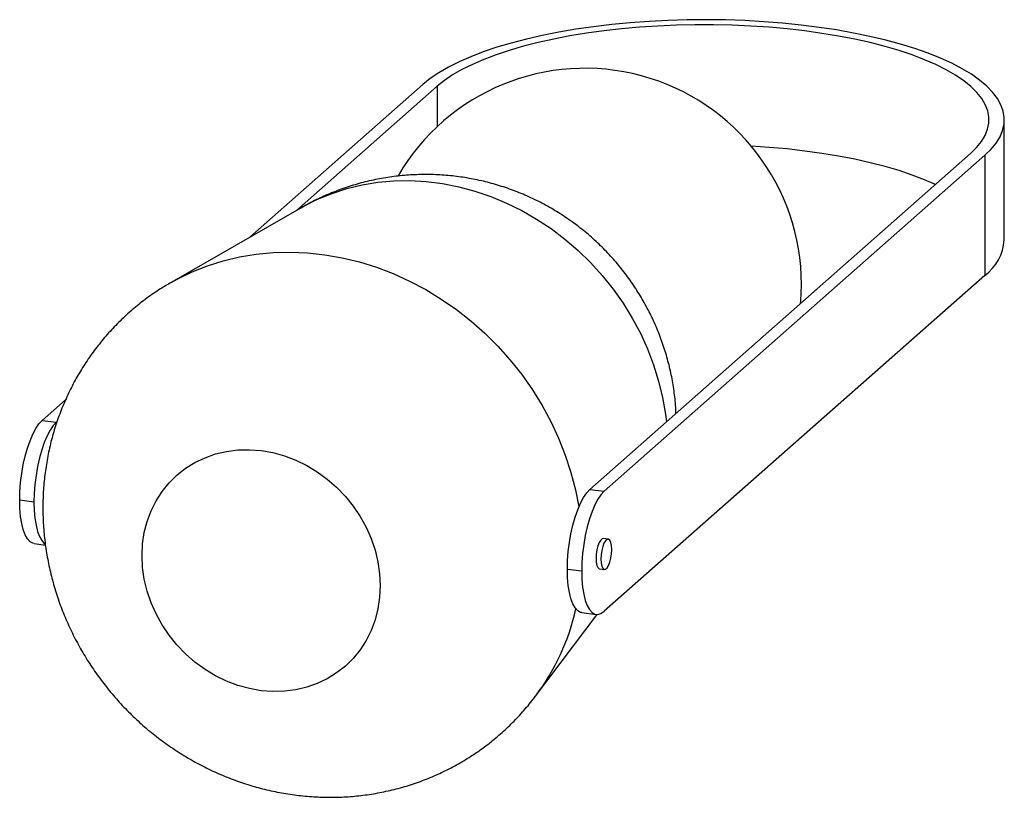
# Paper-space layout '_Dimétrica' of a CAD drawing. Header units: millimetres. Extents: x -118 to 75, y -107 to 46.
import ezdxf

# ---------------------------------------------------------------- set-up
doc = ezdxf.new("R2010")
doc.units = ezdxf.units.MM

psp = doc.layouts.new('_Dimétrica')

# ---------------------------------------------------------------- linework, layer by layer
at = {"color": 7, "linetype": 'Continuous', "lineweight": 25}
for p, q in [((-72.95, 3.08), (-38.93, 33.08)), ((-63.76, 8.35), (-36.13, 32.72)), ((75.26, 2.55), (75.26, 26.12)), ((68.64, 19.52), (-6.14, -46.42)), ((71.45, 19.17), (-3.33, -46.78)), ((71.45, 19.17), (71.45, -4.4)), ((-62.83, 8.88), (-88.4, -5.79)), ((71.45, -4.4), (-3.33, -70.35)), ((-113.71, -32.87), (-109.13, -28.83)), ((-113.71, -32.87), (-110.9, -33.22)), ((-110.9, -33.22), (-110.78, -33.12)), ((-6.14, -46.42), (-3.33, -46.78)), ((-115.32, -48.91), (-118.13, -48.55)), ((-2.55, -56.17), (-3.49, -56.05)), ((-115.27, -57.06), (-113.06, -57.34)), ((-7.75, -62.46), (-10.56, -62.11)), ((-4.24, -62.01), (-3.3, -62.13)), ((-16.79, -86.98), (-4.72, -70.98)), ((-7.7, -70.61), (-4.89, -70.96))]:
    psp.add_line(p, q, dxfattribs=at)
at = {"color": 8, "linetype": 'Continuous', "lineweight": 25}
psp.add_line((-36.13, 32.72), (-36.13, 24.78), dxfattribs=at)
at = {"color": 7, "linetype": 'Continuous', "lineweight": 25, "flags": 128}
for points in [[(71.45, 19.17), (72.67, 20.36), (73.66, 21.58), (74.42, 22.81), (74.93, 24.06), (75.21, 25.32), (75.24, 26.58), (75.03, 27.84), (74.58, 29.09), (73.89, 30.33), (72.96, 31.55), (71.8, 32.75), (70.41, 33.93), (68.8, 35.07), (66.98, 36.17), (64.94, 37.23), (62.7, 38.25), (60.28, 39.22), (57.67, 40.13), (54.89, 40.99), (51.96, 41.78), (48.87, 42.51), (45.66, 43.17), (42.32, 43.77), (38.87, 44.29), (35.34, 44.73), (31.72, 45.1), (28.04, 45.39), (24.31, 45.6), (20.55, 45.74), (16.77, 45.79), (12.99, 45.76), (9.22, 45.65), (5.48, 45.46), (1.79, 45.19), (-1.84, 44.84), (-5.41, 44.42), (-8.88, 43.92), (-12.25, 43.34), (-15.5, 42.7), (-18.62, 41.99), (-21.59, 41.21), (-24.42, 40.37), (-27.07, 39.47), (-29.55, 38.52), (-31.84, 37.51), (-33.93, 36.46), (-35.81, 35.37), (-37.48, 34.24), (-38.93, 33.08)], [(68.64, 19.52), (69.82, 20.68), (70.78, 21.86), (71.5, 23.06), (71.98, 24.27), (72.22, 25.49), (72.23, 26.71), (71.99, 27.93), (71.52, 29.14), (70.81, 30.34), (69.87, 31.52), (68.69, 32.67), (67.3, 33.8), (65.68, 34.9), (63.85, 35.96), (61.82, 36.97), (59.59, 37.94), (57.18, 38.86), (54.59, 39.73), (51.84, 40.54), (48.94, 41.28), (45.89, 41.96), (42.72, 42.57), (39.44, 43.11), (36.06, 43.58), (32.59, 43.98), (29.05, 44.3), (25.46, 44.54), (21.82, 44.7), (18.17, 44.78), (14.5, 44.78), (10.85, 44.7), (7.21, 44.54), (3.62, 44.31), (0.08, 43.99), (-3.4, 43.6), (-6.78, 43.14), (-10.07, 42.6), (-13.25, 41.99), (-16.3, 41.31), (-19.21, 40.57), (-21.97, 39.76), (-24.56, 38.9), (-26.98, 37.98), (-29.22, 37.02), (-31.26, 36), (-33.09, 34.94), (-34.72, 33.85), (-36.13, 32.72)], [(61.74, 13.44), (59.59, 14.37), (57.18, 15.29), (54.59, 16.16), (51.84, 16.96), (48.94, 17.71), (45.89, 18.39), (42.72, 19), (39.44, 19.54), (36.06, 20.01), (32.59, 20.41), (29.05, 20.72), (25.56, 20.96)], [(35.25, -9.92), (35.29, -9.43), (35.41, -6.25)], [(-118.13, -48.55), (-118.08, -46.84), (-117.95, -45.08), (-117.73, -43.31), (-117.43, -41.56), (-117.05, -39.88), (-116.6, -38.3), (-116.1, -36.85), (-115.55, -35.56), (-114.95, -34.45), (-114.34, -33.55), (-113.71, -32.87)], [(-110.9, -33.22), (-111.53, -33.9), (-112.15, -34.8), (-112.74, -35.91), (-113.29, -37.2), (-113.8, -38.66), (-114.24, -40.24), (-114.62, -41.92), (-114.92, -43.66), (-115.14, -45.43), (-115.28, -47.19), (-115.32, -48.91)], [(-94.1, -59.41), (-93.98, -57.12), (-93.65, -54.87), (-93.09, -52.7), (-92.32, -50.62), (-91.33, -48.65), (-90.15, -46.82), (-88.79, -45.13), (-87.25, -43.61), (-85.55, -42.27), (-83.7, -41.13), (-81.73, -40.19), (-79.66, -39.46), (-77.5, -38.95), (-75.27, -38.67), (-73, -38.62), (-70.71, -38.79), (-68.42, -39.19), (-66.15, -39.82), (-63.92, -40.66), (-61.76, -41.71), (-59.69, -42.96), (-57.72, -44.4), (-55.88, -46.01), (-54.17, -47.78), (-52.63, -49.69), (-51.27, -51.72), (-50.09, -53.85), (-49.11, -56.06), (-48.33, -58.34), (-47.77, -60.65), (-47.44, -62.98), (-47.33, -65.31), (-47.44, -67.6), (-47.77, -69.85), (-48.33, -72.02), (-49.11, -74.1), (-50.09, -76.07), (-51.27, -77.91), (-52.63, -79.59), (-54.17, -81.11), (-55.88, -82.45), (-57.72, -83.6), (-59.69, -84.54), (-61.76, -85.26), (-63.92, -85.77), (-66.15, -86.05), (-68.42, -86.11), (-70.71, -85.93), (-73, -85.53), (-75.27, -84.9), (-77.5, -84.06), (-79.66, -83.01), (-81.73, -81.76), (-83.7, -80.32), (-85.55, -78.71), (-87.25, -76.94), (-88.79, -75.04), (-90.15, -73.01), (-91.33, -70.87), (-92.32, -68.66), (-93.09, -66.38), (-93.65, -64.07), (-93.98, -61.74), (-94.1, -59.41)], [(-10.56, -62.11), (-10.51, -60.39), (-10.38, -58.63), (-10.16, -56.86), (-9.85, -55.12), (-9.48, -53.44), (-9.03, -51.86), (-8.53, -50.4), (-7.97, -49.11), (-7.38, -48), (-6.77, -47.1), (-6.14, -46.42)], [(-3.33, -46.78), (-3.96, -47.45), (-4.58, -48.35), (-5.17, -49.46), (-5.72, -50.76), (-6.22, -52.21), (-6.67, -53.79), (-7.05, -55.47), (-7.35, -57.21), (-7.57, -58.98), (-7.7, -60.74), (-7.75, -62.46)], [(-115.27, -57.06), (-115.55, -57), (-116.1, -56.68), (-116.6, -56.12), (-117.05, -55.32), (-117.43, -54.31), (-117.73, -53.1), (-117.95, -51.72), (-118.08, -50.19), (-118.13, -48.55)], [(-115.32, -48.91), (-115.28, -50.55), (-115.14, -52.07), (-114.92, -53.45), (-114.62, -54.66), (-114.24, -55.67), (-113.8, -56.47), (-113.29, -57.03), (-113.1, -57.17)], [(-3.49, -56.05), (-3.71, -56.1), (-4.01, -56.36), (-4.3, -56.85), (-4.56, -57.51), (-4.75, -58.29), (-4.88, -59.13), (-4.92, -59.97), (-4.88, -60.73), (-4.75, -61.35), (-4.56, -61.78), (-4.3, -61.99), (-4.24, -62.01)], [(-1.86, -58.21), (-1.91, -57.45), (-2.03, -56.83), (-2.23, -56.4), (-2.48, -56.19), (-2.77, -56.22), (-3.08, -56.48), (-3.37, -56.96), (-3.62, -57.62), (-3.82, -58.41), (-3.94, -59.25), (-3.99, -60.08), (-3.94, -60.84), (-3.82, -61.46), (-3.62, -61.9), (-3.37, -62.11), (-3.08, -62.08), (-2.77, -61.82), (-2.48, -61.33), (-2.23, -60.67), (-2.03, -59.89), (-1.91, -59.05), (-1.86, -58.21)], [(-7.7, -70.61), (-7.97, -70.55), (-8.53, -70.23), (-9.03, -69.67), (-9.48, -68.87), (-9.85, -67.86), (-10.16, -66.65), (-10.38, -65.27), (-10.51, -63.74), (-10.56, -62.11)], [(-7.75, -62.46), (-7.7, -64.1), (-7.57, -65.62), (-7.35, -67), (-7.05, -68.21), (-6.67, -69.23), (-6.22, -70.02), (-5.72, -70.58), (-5.17, -70.9), (-4.58, -70.97), (-3.96, -70.78), (-3.33, -70.35)]]:
    psp.add_lwpolyline(points, dxfattribs=at)
at = {"color": 8, "linetype": 'Continuous', "lineweight": 25, "flags": 128}
for points in [[(-62.83, 8.88), (-62.32, 9.17), (-59.61, 10.54), (-56.78, 11.7), (-53.86, 12.64), (-50.85, 13.37), (-47.78, 13.87), (-44.65, 14.14), (-41.48, 14.19), (-38.29, 14.02), (-35.09, 13.61), (-31.9, 12.99), (-28.73, 12.14), (-25.6, 11.07), (-22.52, 9.8), (-19.52, 8.31), (-16.6, 6.63), (-13.77, 4.77), (-11.06, 2.71), (-8.47, 0.49), (-6.02, -1.89), (-3.72, -4.42), (-1.58, -7.08), (0.39, -9.87), (2.18, -12.77), (3.78, -15.77), (5.18, -18.84), (6.38, -21.98), (7.37, -25.17), (8.15, -28.4), (8.7, -31.64), (8.89, -33.18)], [(-88.4, -5.79), (-87.19, -5.12), (-84.28, -3.71), (-81.26, -2.51), (-78.15, -1.52), (-74.95, -0.76), (-71.68, -0.22), (-68.36, 0.09), (-64.99, 0.18), (-61.6, 0.03), (-58.2, -0.34), (-54.8, -0.94), (-51.42, -1.76), (-48.08, -2.8), (-44.78, -4.06), (-41.54, -5.52), (-38.38, -7.19), (-35.32, -9.06), (-32.35, -11.12), (-29.5, -13.35), (-26.78, -15.75), (-24.21, -18.32), (-21.78, -21.03), (-19.52, -23.87), (-17.43, -26.84), (-15.52, -29.92), (-13.8, -33.1), (-12.28, -36.36), (-10.97, -39.69), (-9.86, -43.07), (-8.97, -46.49), (-8.31, -49.87)]]:
    psp.add_lwpolyline(points, dxfattribs=at)
at = {"color": 7, "linetype": 'Continuous', "lineweight": 25}
for centre, radius, start, end in [((-7.09, -6.25), 42.5, 0, 149.7692), ((65.73, 3.25), 9.55, 306.7454, 355.8067)]:
    psp.add_arc(centre, radius, start, end, dxfattribs=at)
at = {"color": 8, "linetype": 'Continuous', "lineweight": 25}
psp.add_arc((-53, -59.84), 45.25, 323.1929, 347.1943, dxfattribs=at)
at = {"color": 7, "linetype": 'Continuous', "lineweight": 25}
for points, knots in [([(10.77, -31.51), (10.75, -30.96), (10.69, -29.34), (10.36, -26.68), (9.8, -23.54), (9.02, -20.44), (8.05, -17.4), (6.88, -14.41), (5.52, -11.51), (3.97, -8.69), (2.23, -5.98), (0.32, -3.38), (-1.77, -0.9), (-4.02, 1.44), (-6.42, 3.63), (-8.97, 5.66), (-11.65, 7.53), (-14.46, 9.21), (-17.38, 10.71), (-20.39, 12.01), (-23.49, 13.11), (-26.65, 14.01), (-29.87, 14.68), (-33.13, 15.15), (-36.42, 15.39), (-39.71, 15.41), (-42.99, 15.22), (-46.25, 14.8), (-49.47, 14.17), (-52.64, 13.32), (-55.74, 12.27), (-58.75, 11.01), (-61.11, 9.87), (-62.43, 9.09), (-62.81, 8.86)], [0, 0, 0, 0, 0.016485, 0.048174, 0.079885, 0.111627, 0.14341, 0.175241, 0.207129, 0.239079, 0.271099, 0.303192, 0.335362, 0.367609, 0.399933, 0.432331, 0.464798, 0.497328, 0.529915, 0.562549, 0.59522, 0.627918, 0.660634, 0.693355, 0.726072, 0.758776, 0.791457, 0.824107, 0.85672, 0.889288, 0.921807, 0.954272, 0.98668, 1, 1, 1, 1]), ([(-88.39, -5.81), (-89.08, -6.21), (-90.72, -7.16), (-93.16, -8.86), (-95.72, -10.87), (-98.14, -13.05), (-100.41, -15.38), (-102.51, -17.85), (-104.46, -20.46), (-106.23, -23.19), (-107.82, -26.02), (-109.23, -28.97), (-110.45, -32), (-111.48, -35.11), (-112.3, -38.29), (-112.93, -41.53), (-113.36, -44.81), (-113.55, -47.65), (-113.57, -49.39), (-113.58, -50.02)], [0, 0, 0, 0, 0.045239, 0.106566, 0.167785, 0.228919, 0.289992, 0.351025, 0.412045, 0.473078, 0.534151, 0.595291, 0.656523, 0.717867, 0.779346, 0.840976, 0.902771, 0.964743, 1, 1, 1, 1]), ([(-113.58, -50.02), (-113.56, -50.88), (-113.54, -52.86), (-113.28, -55.96), (-112.81, -59.3), (-112.14, -62.62), (-111.26, -65.91), (-110.18, -69.15), (-108.9, -72.33), (-107.43, -75.43), (-105.77, -78.46), (-103.93, -81.39), (-101.92, -84.2), (-99.74, -86.9), (-97.4, -89.47), (-94.91, -91.9), (-92.28, -94.17), (-89.52, -96.28), (-86.65, -98.22), (-83.66, -99.99), (-80.58, -101.56), (-77.41, -102.94), (-74.17, -104.12), (-70.88, -105.1), (-67.54, -105.87), (-64.18, -106.42), (-60.8, -106.76), (-57.41, -106.89), (-54.04, -106.8), (-50.7, -106.49), (-47.4, -105.97), (-44.16, -105.24), (-40.98, -104.31), (-37.88, -103.17), (-34.87, -101.84), (-31.96, -100.32), (-29.17, -98.62), (-26.5, -96.74), (-23.97, -94.69), (-21.57, -92.49), (-19.34, -90.13), (-17.75, -88.27), (-16.95, -87.16), (-16.78, -86.93)], [0, 0, 0, 0, 0.019149, 0.043969, 0.068835, 0.093774, 0.118781, 0.143853, 0.168986, 0.194174, 0.219412, 0.244696, 0.270018, 0.295374, 0.320758, 0.346163, 0.371583, 0.397011, 0.42244, 0.447863, 0.473272, 0.498658, 0.524014, 0.549329, 0.574597, 0.599808, 0.624955, 0.650032, 0.675034, 0.699957, 0.724799, 0.74956, 0.774241, 0.798845, 0.823378, 0.847844, 0.872251, 0.896608, 0.920923, 0.945206, 0.969466, 0.993712, 1, 1, 1, 1])]:
    psp.add_open_spline(points, degree=3, knots=knots, dxfattribs=at)

doc.saveas('drawing.dxf')
